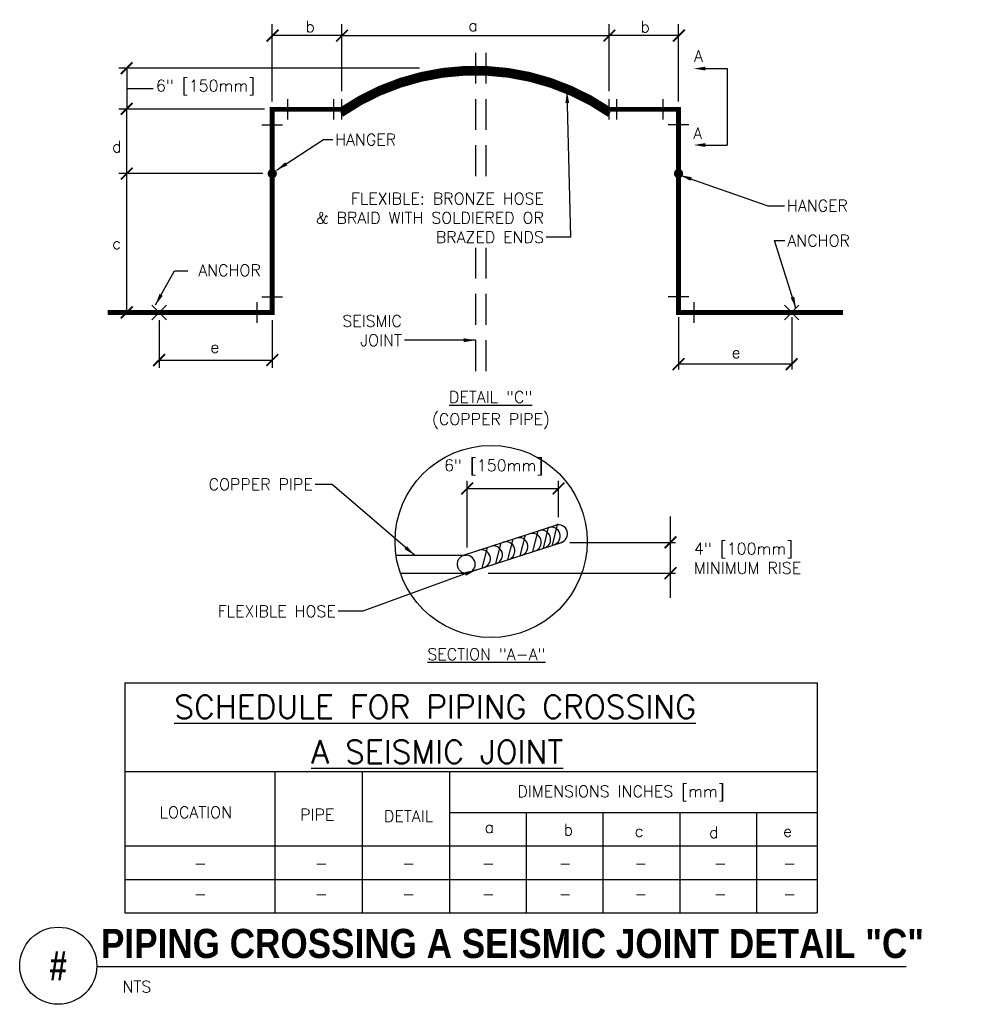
# Model space of a CAD drawing. Header units: inches. Extents: x 0.54 to 8.18, y 1.38 to 9.36.
import ezdxf
from ezdxf.enums import TextEntityAlignment as Align

# ---------------------------------------------------------------- set-up
doc = ezdxf.new("R2010")
doc.units = ezdxf.units.IN
doc.header["$MEASUREMENT"] = 0
doc.header["$PDSIZE"] = -1
doc.linetypes.add('HIDDEN', pattern=[0.375, 0.25, -0.125])
doc.layers.get('Defpoints').update_dxf_attribs({"color": 2})
for name, color, linetype in [('M-DETL-DIMS', 2, 'Continuous'), ('M-DETL-HEVY', 5, 'Continuous'), ('M-DETL-MEDM', 4, 'Continuous'), ('M-DETL-PATT', 8, 'Continuous'), ('M-DETL-TEXT', 2, 'Continuous'), ('M-DETL-THIN', 2, 'Continuous'), ('MNHPIPE', 4, 'Continuous'), ('MNHTXT', 61, 'Continuous')]:
    doc.layers.add(name, color=color, linetype=linetype)
doc.styles.add('BOLD', font='bold.shx', dxfattribs={"width": 0.9})
doc.styles.add('Romans', font='romans.shx')
doc.dimstyles.get("Standard").update_dxf_attribs({"dimtxt": 0.18, "dimasz": 0.18, "dimexe": 0.18, "dimexo": 0.0625, "dimgap": 0.09, "dimtad": 0, "dimtih": 1, "dimtoh": 1, "dimdec": 5, "dimzin": 0, "dimdsep": 46, "dimlunit": 4, "dimtxsty": 'Romans', "dimcen": 0.09, "dimadec": 0, "dimazin": 0, "dimtfac": 1, "dimtdec": 5, "dimtofl": 0, "dimtmove": 2, "dimatfit": 3, "dimfxl": 1, "dimtolj": 1, "dimtzin": 3, "dimarcsym": 0})
doc.dimstyles.new('VA-Dims', dxfattribs={"dimtxt": 0.09375, "dimasz": 0.09375, "dimexe": 0.09375, "dimexo": 0.03125, "dimgap": 0.02, "dimtad": 1, "dimdec": 5, "dimzin": 0, "dimdsep": 46, "dimlunit": 4, "dimtxsty": 'Romans', "dimblk": 'ARCHTICK', "dimcen": 0.09375, "dimclrd": 256, "dimclre": 256, "dimclrt": 256, "dimadec": 0, "dimazin": 0, "dimtfac": 1, "dimtdec": 5, "dimtofl": 0, "dimtmove": 0, "dimatfit": 3, "dimfxl": 1, "dimfrac": 2, "dimtolj": 1, "dimtzin": 0, "dimlwd": -1, "dimlwe": -1, "dimarcsym": 0})

# ---------------------------------------------------------------- blocks, each defined once
blk = doc.blocks.new('_Oblique')
at = {"color": 0, "linetype": 'ByBlock', "lineweight": -2}
blk.add_line((-0.5, -0.5), (0.5, 0.5), dxfattribs=at)
blk = doc.blocks.new('*D6')
at = {"layer": 'Defpoints', "color": 0}
for p in [(1.6704, 6.9899), (2.5871, 6.9899), (2.5871, 6.6039)]:
    blk.add_point(p, dxfattribs=at)
at = {"layer": 'M-DETL-DIMS', "color": 0, "lineweight": -2}
for p, q in [((1.6704, 6.9274), (1.6704, 6.5414)), ((2.5871, 6.9274), (2.5871, 6.5414)), ((1.6704, 6.6039), (2.5871, 6.6039))]:
    blk.add_line(p, q, dxfattribs=at)
at = {"layer": 'M-DETL-DIMS', "color": 0, "lineweight": -2, "xscale": 0.09375, "yscale": 0.09375, "zscale": 0.09375, "rotation": 180}
blk.add_blockref('_Oblique', (1.6704, 6.6039), dxfattribs=at)
at = {"layer": 'M-DETL-DIMS', "color": 0, "lineweight": -2, "xscale": 0.09375, "yscale": 0.09375, "zscale": 0.09375}
blk.add_blockref('_Oblique', (2.5871, 6.6039), dxfattribs=at)
blk = doc.blocks.new('_ArchTick')
at = {"color": 0, "linetype": 'ByBlock', "const_width": 0.15}
blk.add_lwpolyline([(-0.5, -0.5), (0.5, 0.5)], dxfattribs=at)

msp = doc.modelspace()

# ---------------------------------------------------------------- linework, layer by layer
at = {"layer": 'M-DETL-DIMS'}
for p, q in [((2.587101, 8.698254), (2.587101, 9.32512)), ((3.149601, 8.781587), (3.149601, 9.32512)), ((3.149601, 8.781587), (3.149601, 9.32512)), ((5.316268, 8.781587), (5.316268, 9.32512)), ((5.316268, 8.781587), (5.316268, 9.32512)), ((5.878768, 8.698254), (5.878768, 9.32512)), ((3.152476, 9.233058), (2.589976, 9.233058)), ((3.152476, 9.233058), (5.319142, 9.233058)), ((5.881642, 9.233058), (5.319142, 9.233058)), ((1.408118, 8.969087), (1.408118, 8.635754)), ((6.096611, 8.965701), (6.271943, 8.965701)), ((6.271943, 8.965701), (6.271943, 8.346357)), ((1.408118, 8.805471), (1.622798, 8.805303)), ((2.524601, 8.635754), (1.345618, 8.635754)), ((2.524601, 8.635754), (1.345618, 8.635754)), ((1.408118, 8.114921), (1.408118, 8.635754)), ((6.096611, 8.346357), (6.271943, 8.346357)), ((2.512101, 8.114921), (1.345618, 8.114921)), ((2.512101, 8.114921), (1.345618, 8.114921)), ((1.408118, 6.989921), (1.408118, 8.114921)), ((1.459925, 6.989921), (1.345618, 6.989921)), ((5.878768, 6.950462), (5.878768, 6.527628)), ((6.795435, 6.950462), (6.795435, 6.527628)), ((6.795435, 6.570524), (5.878768, 6.570524)), ((4.166507, 5.084287), (4.166507, 5.625485)), ((4.906714, 5.331185), (4.906714, 5.625485)), ((4.166507, 5.562985), (4.906714, 5.562985)), ((5.813489, 4.675792), (5.813489, 5.336946)), ((4.997231, 5.126409), (5.853862, 5.126409)), ((4.336087, 4.876409), (5.853862, 4.876409))]:
    msp.add_line(p, q, dxfattribs=at)
for points in [[(6.096611, 8.950076), (6.096611, 8.981326), (6.002861, 8.965701)], [(6.096611, 8.330732), (6.096611, 8.361982), (6.002861, 8.346357)]]:
    msp.add_solid(points, dxfattribs=at)
at = {"layer": 'M-DETL-HEVY'}
for p, q in [((2.712101, 8.552421), (2.712101, 8.719087)), ((3.087101, 8.552421), (3.087101, 8.719087)), ((3.149601, 8.552421), (3.149601, 8.719087)), ((3.197281, 8.624676), (3.301815, 8.729211)), ((5.316268, 8.552421), (5.316268, 8.719087)), ((5.378768, 8.552421), (5.378768, 8.719087)), ((5.753768, 8.552421), (5.753768, 8.719087)), ((3.1496, 8.613825), (3.212543, 8.676768)), ((5.263168, 8.62817), (5.28897, 8.653971)), ((5.285459, 8.613631), (5.311089, 8.639261)), ((2.503768, 8.510754), (2.670435, 8.510754)), ((5.962101, 8.510754), (5.795435, 8.510754)), ((2.503768, 7.114921), (2.670435, 7.114921)), ((5.962101, 7.114921), (5.795435, 7.114921)), ((2.462101, 7.073254), (2.462101, 6.906587)), ((6.003768, 7.073254), (6.003768, 6.906587))]:
    msp.add_line(p, q, dxfattribs=at)
at = {"layer": 'M-DETL-HEVY', "const_width": 0.04}
for points in [[(5.316268, 8.635754, 0.30769231), (3.149601, 8.635754)], [(5.316268, 8.592792, 0.31177344), (3.149601, 8.592792)]]:
    msp.add_lwpolyline(points, format="xyb", dxfattribs=at)
for points in [[(3.149601, 8.635754), (2.587101, 8.635754), (2.587101, 6.989921), (1.253768, 6.989921)], [(7.212101, 6.989921), (5.878768, 6.989921), (5.878768, 8.635754), (5.316268, 8.635754)]]:
    msp.add_lwpolyline(points, dxfattribs=at)
at = {"layer": 'M-DETL-MEDM'}
for p, q in [((4.85642, 5.102802), (4.898865, 5.269879)), ((4.135319, 5.022242), (4.884219, 5.265129)), ((4.698003, 5.051422), (4.740448, 5.2185)), ((4.783936, 5.079293), (4.82638, 5.24637)), ((4.158376, 4.876409), (4.92921, 5.126409)), ((4.399856, 4.954727), (4.442301, 5.121804)), ((4.495484, 4.985741), (4.537928, 5.152818)), ((4.288162, 4.918502), (4.330606, 5.085579)), ((3.589938, 5.022242), (4.158376, 5.022242)), ((3.625622, 4.876409), (4.158376, 4.876409)), ((1.394235, 3.989277), (1.394235, 2.124306)), ((1.394235, 3.989277), (7.002827, 3.989277)), ((7.002827, 3.989277), (7.002827, 2.124306)), ((1.394235, 3.270139), (7.002827, 3.270139)), ((2.606993, 3.270139), (2.606993, 2.124306)), ((3.315327, 3.270139), (3.315327, 2.124306)), ((4.02366, 3.270139), (4.02366, 2.124306)), ((4.02366, 2.936806), (7.002827, 2.936806)), ((4.645188, 2.936806), (4.645188, 2.124306)), ((5.266716, 2.936806), (5.266716, 2.124306)), ((5.888243, 2.936806), (5.888243, 2.124306)), ((6.509771, 2.936806), (6.509771, 2.124306)), ((1.394235, 2.665973), (7.002827, 2.665973)), ((1.394235, 2.395139), (7.002827, 2.395139)), ((1.394235, 2.124306), (7.002827, 2.124306))]:
    msp.add_line(p, q, dxfattribs=at)
for centre, start, end in [((4.906714, 5.195769), 287.9691389, 107.9691389), ((4.693715, 5.126688), 287.9691389, 107.9691389), ((4.769999, 5.151428), 287.9691389, 107.9691389), ((4.847898, 5.176693), 287.9691389, 107.9691389), ((4.480499, 5.057537), 287.9691389, 107.9691389), ((4.585775, 5.09168), 287.9691389, 107.9691389), ((4.282302, 4.993257), 287.9691389, 107.9691389), ((4.379545, 5.024795), 287.9691389, 107.9691389), ((4.158376, 4.949325), 270, 90)]:
    msp.add_arc(centre, 0.072917, start, end, dxfattribs=at)
at = {"layer": 'M-DETL-MEDM', "linetype": 'HIDDEN'}
msp.add_arc((4.158376, 4.949325), 0.072917, 90, 270, dxfattribs=at)
at = {"layer": 'M-DETL-PATT', "color": 8}
for p, q in [((3.874206, 8.896489), (3.921467, 8.94375)), ((3.919078, 8.904532), (3.964903, 8.950356)), ((3.962663, 8.91129), (4.007194, 8.95582)), ((4.005083, 8.916881), (4.048438, 8.960235)), ((4.046433, 8.921402), (4.088714, 8.963683)), ((4.086797, 8.924937), (4.128093, 8.966233)), ((4.126247, 8.927559), (4.166635, 8.967947)), ((4.164847, 8.929331), (4.204392, 8.968876)), ((4.202652, 8.930306), (4.232934, 8.960588)), ((4.232934, 8.960588), (4.241414, 8.969068)), ((4.239709, 8.930535), (4.27774, 8.968566)), ((4.276062, 8.930059), (4.313409, 8.967406)), ((4.311748, 8.928917), (4.348453, 8.965622)), ((4.346801, 8.927143), (4.382903, 8.963242)), ((4.381256, 8.924768), (4.416785, 8.960297)), ((4.415136, 8.921819), (4.450125, 8.956809)), ((4.448467, 8.918323), (4.482945, 8.952801)), ((4.481276, 8.914301), (4.515266, 8.948293)), ((4.513577, 8.909775), (4.547107, 8.943305)), ((4.545394, 8.904764), (4.578484, 8.937854)), ((3.567303, 8.810557), (3.628633, 8.871886)), ((3.62437, 8.830796), (3.682329, 8.888753)), ((3.67856, 8.848155), (3.733701, 8.903299)), ((3.730326, 8.863094), (3.783076, 8.915845)), ((3.78002, 8.87596), (3.830703, 8.926641)), ((3.827912, 8.887022), (3.876779, 8.935889)), ((4.576744, 8.899286), (4.609413, 8.931955)), ((4.607643, 8.893356), (4.63991, 8.925623)), ((4.638105, 8.88699), (4.669988, 8.918872)), ((4.668144, 8.880202), (4.699659, 8.911714)), ((4.697775, 8.873003), (4.728935, 8.904162)), ((4.727007, 8.865406), (4.757826, 8.896226)), ((4.755852, 8.857422), (4.786344, 8.887914)), ((4.784319, 8.849061), (4.814497, 8.879239)), ((4.812419, 8.840333), (4.842294, 8.870208)), ((4.84016, 8.831246), (4.869743, 8.860829)), ((3.370616, 8.724354), (3.448442, 8.802181)), ((3.441647, 8.758556), (3.512408, 8.829318)), ((3.50671, 8.786792), (3.572189, 8.852271)), ((4.867552, 8.821809), (4.896853, 8.851109)), ((4.894601, 8.812029), (4.923629, 8.841057)), ((4.921314, 8.801914), (4.950078, 8.830678)), ((4.947699, 8.79147), (4.976208, 8.819979)), ((4.973761, 8.780704), (5.002022, 8.808965)), ((4.999506, 8.769621), (5.027529, 8.797643)), ((5.024941, 8.758227), (5.052732, 8.786017)), ((3.291003, 8.68157), (3.378984, 8.769551)), ((5.05007, 8.746528), (5.077635, 8.774092)), ((5.074897, 8.734527), (5.102244, 8.761873)), ((5.099429, 8.72223), (5.126563, 8.749363)), ((5.123668, 8.709641), (5.150596, 8.736567)), ((5.147619, 8.696762), (5.174346, 8.723489)), ((5.171285, 8.6836), (5.197817, 8.710132)), ((5.19467, 8.670157), (5.221012, 8.696499)), ((5.217777, 8.656435), (5.243934, 8.682592)), ((5.240609, 8.642438), (5.266586, 8.668415))]:
    msp.add_line(p, q, dxfattribs=at)
at = {"layer": 'M-DETL-TEXT'}
msp.add_line((1.166184, 1.690335), (7.722057, 1.690335), dxfattribs=at)
for centre, radius in [((4.360236, 5.133445), 0.778284), ((0.853684, 1.695256), 0.312539)]:
    msp.add_circle(centre, radius, dxfattribs=at)
at = {"layer": 'M-DETL-THIN'}
for p, q in [((1.611509, 7.048847), (1.72936, 6.930996)), ((1.611509, 6.930996), (1.72936, 7.048847)), ((6.85436, 6.930996), (6.736509, 7.048847)), ((6.85436, 7.048847), (6.736509, 6.930996))]:
    msp.add_line(p, q, dxfattribs=at)
at = {"layer": 'MNHPIPE', "linetype": 'HIDDEN'}
for p, q in [((4.232935, 9.094087), (4.232935, 8.000393)), ((4.316268, 9.094087), (4.316268, 8.000393)), ((4.232935, 7.514106), (4.232935, 6.466378)), ((4.316268, 7.514106), (4.316268, 6.466378))]:
    msp.add_line(p, q, dxfattribs=at)
at = {"layer": 'MNHPIPE'}
msp.add_line((4.596437, 5.018483), (4.638881, 5.18556), dxfattribs=at)
at = {"layer": 'MNHPIPE', "const_width": 0.0375}
for points in [[(2.568351, 8.114921, 1), (2.605851, 8.114921, 1)], [(5.860018, 8.114921, 1), (5.897518, 8.114921, 1)]]:
    msp.add_lwpolyline(points, format="xyb", close=True, dxfattribs=at)
at = {"layer": 'MNHPIPE'}
for p in [(4.898864, 5.269879), (4.92921, 5.126409), (4.158376, 4.876409)]:
    msp.add_point(p, dxfattribs=at)
at = {"layer": 'MNHTXT'}
msp.add_line((3.781393, 8.969087), (1.345618, 8.969087), dxfattribs=at)

# ---------------------------------------------------------------- block references
at = {"layer": 'M-DETL-DIMS', "zscale": 0.095}
for p, xscale, yscale in [((2.589976, 9.233058), 0.09499999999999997, 0.09499999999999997), ((3.152476, 9.233058), 0.09499999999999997, 0.09499999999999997), ((5.319142, 9.233058), 0.09499999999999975, 0.09499999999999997), ((5.881642, 9.233058), 0.09499999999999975, 0.09499999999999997), ((1.408118, 8.969087), 0.095, 0.09499999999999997), ((1.408118, 8.639504), 0.095, 0.09499999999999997), ((1.408118, 8.114921), 0.095, 0.09499999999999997), ((1.408118, 6.989921), 0.095, 0.09499999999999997), ((1.670434, 6.603854), 0.09499999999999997, 0.0950000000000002), ((2.587101, 6.603854), 0.09499999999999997, 0.0950000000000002), ((5.878768, 6.570524), 0.09499999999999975, 0.0950000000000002), ((6.795435, 6.570524), 0.09499999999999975, 0.0950000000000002), ((4.166507, 5.562985), 0.0950000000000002, 0.0950000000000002), ((4.906714, 5.562985), 0.0950000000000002, 0.0950000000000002), ((5.813489, 5.126409), 0.09499999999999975, 0.09499999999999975), ((5.813489, 4.876409), 0.09499999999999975, 0.09499999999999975)]:
    msp.add_blockref('_ArchTick', p, dxfattribs=dict(at, xscale=xscale, yscale=yscale))

# ---------------------------------------------------------------- texts
at = {"layer": 'M-DETL-DIMS', "attachment_point": 1, "style": 'Romans'}
for s, insert, char_height, width in [('\\A1;{\\LDETAIL "C"}', (4.019254, 6.351405), 0.09375, 1.26688329), ('\\A1;(COPPER PIPE)', (3.880774, 6.171881), 0.09375, 1.19650094), ('{\\LSECTION "A-A"}', (3.844331, 4.266716), 0.0938, 1.16252213)]:
    msp.add_mtext(s, dxfattribs=dict(at, insert=insert, char_height=char_height, width=width))
at = {"layer": 'M-DETL-TEXT', "style": 'BOLD', "width": 0.8}
msp.add_text('#', height=0.23622, dxfattribs=at).set_placement((0.853684, 1.695256), align=Align.MIDDLE)
at = {"layer": 'M-DETL-TEXT', "attachment_point": 1}
for s, insert, char_height, width, style in [('b', (2.85634, 9.354028), 0.0938, 0.45511669, 'Romans'), ('a', (4.175349, 9.362762), 0.0938, 0.45511669, 'Romans'), ('b', (5.570825, 9.352697), 0.0938, 0.45511669, 'Romans'), ('A', (6.004619, 9.114403), 0.0938, 0.18753085, 'Romans'), ('6" [150mm]', (1.645415, 8.874482), 0.0938, 1.02998166, 'Romans'), ('A', (5.997674, 8.489678), 0.0938, 0.18753085, 'Romans'), ('d', (1.289885, 8.380688), 0.0938, 0.45511669, 'Romans'), ('c', (1.289885, 7.596039), 0.0938, 0.45511669, 'Romans'), ('e', (2.084937, 6.756589), 0.0938, 0.45511669, 'Romans'), ('e', (6.308242, 6.712528), 0.0938, 0.45511669, 'Romans'), ('6" [150mm]', (3.979332, 5.797005), 0.0938, 1.02998166, 'Romans'), ('4" [100mm]\\PMINIMUM RISE', (6.003846, 5.122262), 0.0938, 1.39332108, 'Romans'), ('{\\LSCHEDULE FOR PIPING CROSSING}', (1.793337, 3.88726), 0.1875, 4.94716488, 'Romans'), ('{\\LA SEISMIC JOINT}', (2.903644, 3.522748), 0.1875, 4.94716488, 'Romans'), ('DIMENSIONS INCHES [mm]', (4.574002, 3.155148), 0.09375, 2.89736279, 'Romans'), ('LOCATION', (1.674263, 2.985928), 0.0938, 0.71095039, 'Romans'), ('PIPE', (2.813559, 2.96606), 0.0938, 0.52018836, 'Romans'), ('DETAIL', (3.492494, 2.954154), 0.0938, 0.51073034, 'Romans'), ('a', (4.307652, 2.865514), 0.0938, 0.2019633, 'Romans'), ('b', (4.948279, 2.845752), 0.0938, 0.2302381, 'Romans'), ('c', (5.523233, 2.833987), 0.0938, 0.21015678, 'Romans'), ('d', (6.126521, 2.823122), 0.0938, 0.20290994, 'Romans'), ('e', (6.725283, 2.833624), 0.0938, 0.24639074, 'Romans'), ('-', (1.951919, 2.571119), 0.0938, 0.07236, 'Romans'), ('-', (2.932686, 2.571119), 0.0938, 0.07236, 'Romans'), ('-', (3.639113, 2.571119), 0.0938, 0.07236, 'Romans'), ('-', (4.284586, 2.571119), 0.0938, 0.07236, 'Romans'), ('-', (4.908099, 2.571119), 0.0938, 0.07236, 'Romans'), ('-', (5.521193, 2.571119), 0.0938, 0.07236, 'Romans'), ('-', (6.165539, 2.571119), 0.0938, 0.07236, 'Romans'), ('-', (6.726551, 2.571119), 0.0938, 0.07236, 'Romans'), ('-', (1.951919, 2.324381), 0.0938, 0.07236, 'Romans'), ('-', (2.932686, 2.324381), 0.0938, 0.07236, 'Romans'), ('-', (3.639113, 2.324381), 0.0938, 0.07236, 'Romans'), ('-', (4.284586, 2.324381), 0.0938, 0.07236, 'Romans'), ('-', (4.908099, 2.324381), 0.0938, 0.07236, 'Romans'), ('-', (5.521193, 2.324381), 0.0938, 0.07236, 'Romans'), ('-', (6.165539, 2.324381), 0.0938, 0.07236, 'Romans'), ('-', (6.726551, 2.324381), 0.0938, 0.07236, 'Romans'), ('PIPING CROSSING A SEISMIC JOINT DETAIL "C"', (1.199951, 1.994), 0.23622047, 7.94343351, 'BOLD'), ('NTS', (1.373756, 1.572367), 0.09375, 0.18214286, 'Romans')]:
    msp.add_mtext(s, dxfattribs=dict(at, insert=insert, char_height=char_height, width=width, style=style))
at = {"layer": 'M-DETL-TEXT', "char_height": 0.09375, "style": 'Romans'}
for s, insert, attachment_point in [('\\A1;HANGER', (3.096691, 8.437255), 1), ('\\A1;FLEXIBLE: BRONZE HOSE\\P& BRAID WITH SOLDIERED OR \\PBRAZED ENDS', (4.787633, 7.55293), 9), ('\\A1;HANGER', (6.757298, 7.901698), 1), ('\\A1;ANCHOR', (6.760794, 7.618658), 1), ('ANCHOR', (2.494609, 7.284756), 9), ('\\A1;SEISMIC\\PJOINT', (3.637474, 6.717566), 9), ('\\A1;COPPER PIPE', (2.915754, 5.549365), 9), ('\\A1;FLEXIBLE HOSE', (3.101825, 4.521245), 9)]:
    msp.add_mtext(s, dxfattribs=dict(at, insert=insert, attachment_point=attachment_point))

# ---------------------------------------------------------------- dimensions: what is measured, and where the dimension line sits
at = {"layer": 'M-DETL-DIMS'}
dim = msp.add_linear_dim(base=(2.587101, 6.603854), p1=(1.670434, 6.989921), p2=(2.587101, 6.989921), text=' ', dimstyle='Standard', override={"dimtxt": 0.09375, "dimasz": 0.09375, "dimexe": 0.0625, "dimgap": 0.09375, "dimzin": 3, "dimblk1": 'Oblique', "dimblk2": 'Oblique', "dimsah": 1}, dxfattribs=at)
dim.commit()
dim.dimension.update_dxf_attribs({"geometry": '*D6', "text_midpoint": (2.128768, 6.603854)})

# ---------------------------------------------------------------- leaders
at = {"layer": 'M-DETL-TEXT', "annotation_type": 0, "has_hookline": 1}
for points, override, hookline_direction, text_width in [([(4.974945, 8.780204), (5.004074, 7.599805), (4.807633, 7.599805)], {"dimgap": 0.02, "dimtad": 0}, 1, 2.116071), ([(2.622317, 8.143423), (3.003294, 8.39038), (3.076691, 8.39038)], {"dimgap": 0.02, "dimtad": 0}, 0, 0.517857), ([(5.892173, 8.10181), (6.600954, 7.854823), (6.737298, 7.854823)], {"dimgap": 0.02, "dimtad": 0}, 0, 0.517857), ([(6.830186, 7.024673), (6.65689, 7.571783), (6.740794, 7.571783)], {"dimgap": 0.02, "dimtad": 0}, 0, 0.544643), ([(4.232935, 6.764441), (3.657474, 6.764441)], {"dimgap": 0.02, "dimtad": 0}, 1, 0.508929), ([(3.739914, 5.022242), (3.073694, 5.59624), (2.935754, 5.59624)], {"dimgap": 0.02, "dimtad": 0}, 1, 0.9375), ([(4.238979, 4.90255), (3.321143, 4.56812), (3.121825, 4.56812)], {"dimtad": 0}, 1, 1.058036)]:
    msp.add_leader(points, dimstyle='VA-Dims', override=override, dxfattribs=dict(at, hookline_direction=hookline_direction, text_width=text_width))
at = {"layer": 'M-DETL-TEXT'}
msp.add_leader([(1.641491, 7.05039), (1.794016, 7.325826), (1.902383, 7.325826)], dimstyle='VA-Dims', override={"dimgap": 0.02, "dimtad": 0}, dxfattribs=at)

doc.saveas('drawing.dxf')
